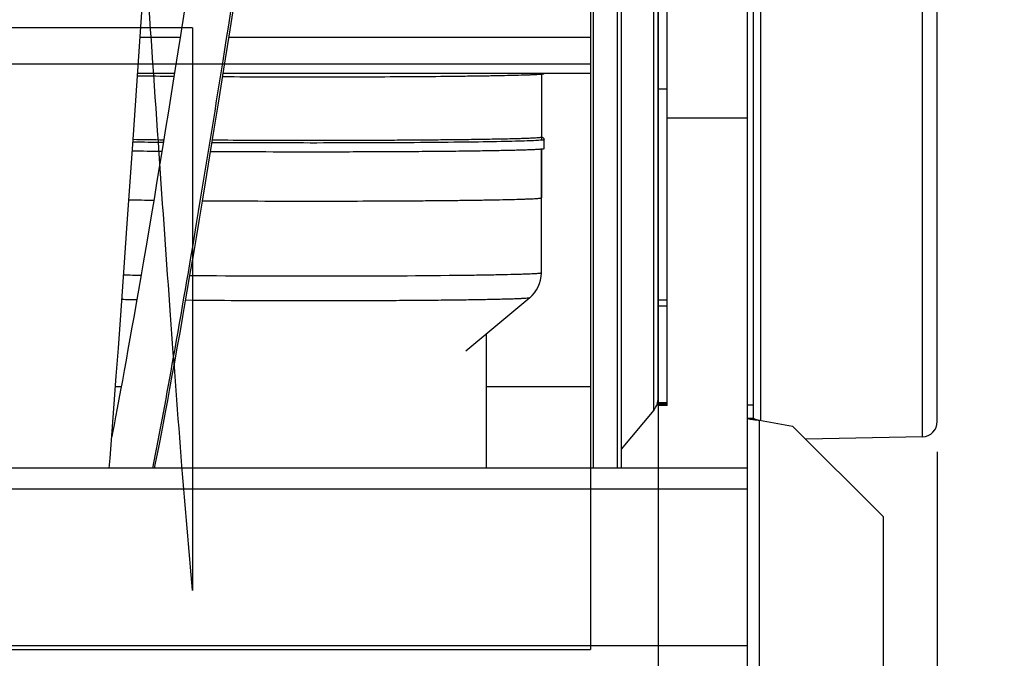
# Model space of a CAD drawing. Extents: x -143 to 557, y -130 to 297.
# Tile 6 of 15: x 209 to 242, y 89 to 110. Entities that reach past the tile are written whole.
import ezdxf

# ---------------------------------------------------------------- set-up
doc = ezdxf.new("R2010")
doc.units = 0
doc.header["$LTSCALE"] = 23.1
doc.layers.get('0').update_dxf_attribs({"linetype": 'CONTINUOUS'})
for name, color, linetype in [('110528_DXF_CONTINUOUS_LINE', 7, 'CONTINUOUS'), ('110528_DXF_DIMENSION', 7, 'CONTINUOUS'), ('110536_DXF_CONTINUOUS_LINE', 7, 'CONTINUOUS'), ('110536_DXF_DIMENSION', 7, 'CONTINUOUS'), ('110618_DXF_CONTINUOUS_LINE', 7, 'CONTINUOUS'), ('110685_DXF_CONTINUOUS_LINE', 7, 'CONTINUOUS'), ('110801_DXF_CONTINUOUS_LINE', 7, 'CONTINUOUS'), ('124298_DXF_CONTINUOUS_LINE', 7, 'CONTINUOUS'), ('AG_HOSE_100_DXF_CONTINUOUS', 7, 'CONTINUOUS'), ('ASE_65-100-5_DXF_DIMENSION', 7, 'CONTINUOUS'), ('G_ASE_DUMMY_DXF_CONTINUOUS', 7, 'CONTINUOUS'), ('GUIDE_100_DXF_CONTINUOUS_L', 7, 'CONTINUOUS'), ('SPRING_DUMMYDXF_CONTINUOUS', 7, 'CONTINUOUS')]:
    doc.layers.add(name, color=color, linetype=linetype)
doc.styles.get("Standard").update_dxf_attribs({"font": 'txt', "width": 0.7})
doc.dimstyles.new('DIMSTYLE_1', dxfattribs={"dimtxt": 3.5, "dimasz": 3, "dimexe": 1.5, "dimexo": 1, "dimgap": 0.875, "dimtad": 1, "dimdec": 0, "dimlfac": 10, "dimtxsty": 'STANDARD', "dimblk": '_ARROW_FILLED', "dimblk1": '_ARROW_FILLED', "dimblk2": '_ARROW_FILLED', "dimcen": 0.09, "dimazin": 3, "dimtp": 0.8, "dimtm": 0.8, "dimtfac": 1, "dimtdec": 0, "dimtofl": 0, "dimtmove": 0, "dimatfit": 3, "dimtolj": 1})
doc.dimstyles.new('DIMSTYLE_2', dxfattribs={"dimtxt": 3.5, "dimasz": 3, "dimexe": 1.5, "dimexo": 1, "dimgap": 0.875, "dimtad": 1, "dimdec": 3, "dimlfac": 10, "dimtxsty": 'STANDARD', "dimblk": '_ARROW_FILLED', "dimblk1": '_ARROW_FILLED', "dimblk2": '_ARROW_FILLED', "dimcen": 0.09, "dimazin": 3, "dimtp": 0.8, "dimtm": 0.8, "dimtfac": 1, "dimtdec": 3, "dimtofl": 0, "dimtmove": 0, "dimatfit": 3, "dimtolj": 1})

# ---------------------------------------------------------------- blocks, each defined once
blk = doc.blocks.new('_ARROW_FILLED')
at = {"color": 0, "linetype": 'BYBLOCK'}
blk.add_solid([(0, 0), (-1, 0.167), (-1, -0.167)], dxfattribs=at)
blk = doc.blocks.new('*D1')
at = {"layer": 'ASE_65-100-5_DXF_DIMENSION', "color": 2, "linetype": 'CONTINUOUS'}
for p, q in [((239.096, 136.878), (263.396, 136.878)), ((261.896, 136.878), (261.896, 109.451)), ((261.896, 82.025), (261.896, 109.451)), ((239.096, 82.025), (263.396, 82.025))]:
    blk.add_line(p, q, dxfattribs=at)
at = {"layer": 'ASE_65-100-5_DXF_DIMENSION', "color": 2, "linetype": 'CONTINUOUS', "xscale": 3, "yscale": 3, "zscale": 3}
for p, rotation in [((261.896, 136.878), 90), ((261.896, 82.025), 270)]:
    blk.add_blockref('_ARROW_FILLED', p, dxfattribs=dict(at, rotation=rotation))
at = {"layer": 'ASE_65-100-5_DXF_DIMENSION', "color": 2, "linetype": 'CONTINUOUS', "insert": (257.521, 109.451), "char_height": 3.5, "width": 12, "attachment_point": 2, "rotation": 90}
blk.add_mtext('549', dxfattribs=at)
blk = doc.blocks.new('*D2')
at = {"layer": 'ASE_65-100-5_DXF_DIMENSION', "color": 2, "linetype": 'CONTINUOUS'}
for p, q in [((154.546, 100.576), (154.546, 36.887)), ((239.896, 95.394), (239.896, 36.887)), ((154.546, 38.387), (197.221, 38.387)), ((239.896, 38.387), (197.221, 38.387))]:
    blk.add_line(p, q, dxfattribs=at)
at = {"layer": 'ASE_65-100-5_DXF_DIMENSION', "color": 2, "linetype": 'CONTINUOUS', "xscale": 3, "yscale": 3, "zscale": 3, "rotation": 180}
blk.add_blockref('_ARROW_FILLED', (154.546, 38.387), dxfattribs=at)
at = {"layer": 'ASE_65-100-5_DXF_DIMENSION', "color": 2, "linetype": 'CONTINUOUS', "xscale": 3, "yscale": 3, "zscale": 3}
blk.add_blockref('_ARROW_FILLED', (239.896, 38.387), dxfattribs=at)
at = {"layer": 'ASE_65-100-5_DXF_DIMENSION', "color": 2, "linetype": 'CONTINUOUS', "insert": (197.221, 42.762), "char_height": 3.5, "width": 12, "attachment_point": 2}
blk.add_mtext('854', dxfattribs=at)
blk = doc.blocks.new('*D8')
at = {"layer": '110536_DXF_DIMENSION', "color": 2, "linetype": 'CONTINUOUS'}
for p, q in [((239.788, 134.951), (253.396, 134.951)), ((251.896, 134.951), (251.896, 109.451)), ((251.896, 83.951), (251.896, 109.451)), ((239.788, 83.951), (253.396, 83.951))]:
    blk.add_line(p, q, dxfattribs=at)
at = {"layer": '110536_DXF_DIMENSION', "color": 2, "linetype": 'CONTINUOUS', "xscale": 3, "yscale": 3, "zscale": 3}
for p, rotation in [((251.896, 134.951), 90), ((251.896, 83.951), 270)]:
    blk.add_blockref('_ARROW_FILLED', p, dxfattribs=dict(at, rotation=rotation))
at = {"layer": '110536_DXF_DIMENSION', "color": 2, "linetype": 'CONTINUOUS', "insert": (247.521, 109.451), "char_height": 3.5, "width": 10.875, "attachment_point": 2, "rotation": 90}
blk.add_mtext('510', dxfattribs=at)

msp = doc.modelspace()

# ---------------------------------------------------------------- linework, layer by layer
at = {"layer": '110528_DXF_CONTINUOUS_LINE', "color": 7, "linetype": 'CONTINUOUS'}
for p, q in [((228.39406, 125.18227), (228.39406, 94.85142)), ((229.28018, 125.18227), (229.28018, 94.85142))]:
    msp.add_line(p, q, dxfattribs=at)
at = {"layer": '110528_DXF_CONTINUOUS_LINE', "color": 9, "linetype": 'CONTINUOUS'}
for p, q in [((228.48114, 125.18227), (228.48114, 94.85142)), ((230.48973, 96.77019), (230.48973, 122.13265))]:
    msp.add_line(p, q, dxfattribs=at)
at = {"layer": '110528_DXF_CONTINUOUS_LINE', "color": 3, "linetype": 'CONTINUOUS'}
for p, q in [((229.41008, 125.18227), (229.41008, 94.85142)), ((230.6418, 97.18801), (230.6418, 100.22111)), ((230.48973, 96.77019), (229.41008, 95.48351))]:
    msp.add_line(p, q, dxfattribs=at)
msp.add_arc((229.9918, 97.188), 0.65, 320, 360, dxfattribs=at)
at = {"layer": '110528_DXF_DIMENSION', "color": 2, "linetype": 'CONTINUOUS'}
msp.add_line((230.6418, 150.70085), (230.6418, 68.202), dxfattribs=at)
at = {"layer": '110536_DXF_CONTINUOUS_LINE', "color": 3, "linetype": 'CONTINUOUS'}
for p, q in [((233.59631, 86.25938), (233.59631, 121.95142)), ((233.99631, 96.44008), (235.09631, 96.24612)), ((238.09631, 93.24612), (235.09631, 96.24612)), ((238.09631, 93.24612), (238.09631, 82.02476))]:
    msp.add_line(p, q, dxfattribs=at)
at = {"layer": '110536_DXF_CONTINUOUS_LINE', "color": 7, "linetype": 'CONTINUOUS'}
for p, q in [((233.79631, 96.5131), (233.79631, 121.95142)), ((233.59631, 96.95142), (233.79631, 96.95142)), ((233.59631, 96.5131), (233.79631, 96.5131))]:
    msp.add_line(p, q, dxfattribs=at)
at = {"layer": '110536_DXF_CONTINUOUS_LINE', "color": 9, "linetype": 'CONTINUOUS'}
msp.add_line((233.99631, 86.19917), (233.99631, 96.44008), dxfattribs=at)
at = {"layer": '110536_DXF_CONTINUOUS_LINE', "color": 3, "linetype": 'CONTINUOUS'}
msp.add_open_spline([(233.59631, 96.5131), (233.59631, 96.50912), (233.60821, 96.50038), (233.63051, 96.49348), (233.66791, 96.4843), (233.73969, 96.47186), (233.85091, 96.45694), (233.94526, 96.44601), (233.99631, 96.44008)], degree=3, knots=[0, 0, 0, 0, 0.0290834, 0.08885385, 0.18164624, 0.30490852, 0.62429132, 1, 1, 1, 1], dxfattribs=at)
at = {"layer": '110536_DXF_CONTINUOUS_LINE', "color": 7, "linetype": 'CONTINUOUS'}
msp.add_open_spline([(233.79631, 96.5131), (233.79631, 96.50518), (233.81932, 96.4881), (233.86033, 96.47444), (233.92363, 96.45672), (233.97076, 96.44601), (233.99631, 96.44008)], degree=3, knots=[0, 0, 0, 0, 0.1095964, 0.32647794, 0.63723776, 1, 1, 1, 1], dxfattribs=at)
at = {"layer": '110618_DXF_CONTINUOUS_LINE', "color": 3, "linetype": 'CONTINUOUS'}
for p, q in [((230.6418, 100.22111), (230.6418, 121.96893)), ((230.6418, 96.93392), (230.6418, 97.18801))]:
    msp.add_line(p, q, dxfattribs=at)
at = {"layer": '110618_DXF_CONTINUOUS_LINE', "color": 7, "linetype": 'CONTINUOUS'}
for p, q in [((230.9418, 96.93392), (230.9418, 121.96893)), ((230.9418, 100.22111), (230.6418, 100.22111)), ((230.9418, 96.97083), (230.6418, 96.97083)), ((230.9418, 96.93392), (230.6418, 96.93392))]:
    msp.add_line(p, q, dxfattribs=at)
at = {"layer": '110618_DXF_CONTINUOUS_LINE', "color": 9, "linetype": 'CONTINUOUS'}
for p, q in [((230.6418, 107.42379), (230.9418, 107.42379)), ((230.9418, 100.42517), (230.6418, 100.42517)), ((230.9418, 97.01298), (230.6418, 97.01298))]:
    msp.add_line(p, q, dxfattribs=at)
at = {"layer": '110685_DXF_CONTINUOUS_LINE', "color": 7, "linetype": 'CONTINUOUS'}
msp.add_line((233.59631, 106.45142), (230.9418, 106.45142), dxfattribs=at)
at = {"layer": '110801_DXF_CONTINUOUS_LINE', "color": 7, "linetype": 'CONTINUOUS'}
msp.add_line((233.59631, 94.85142), (161.39631, 94.85142), dxfattribs=at)
at = {"layer": '110801_DXF_CONTINUOUS_LINE', "color": 9, "linetype": 'CONTINUOUS'}
for p, q in [((233.59631, 94.15142), (161.39631, 94.15142)), ((233.59631, 88.9611), (161.39631, 88.9611))]:
    msp.add_line(p, q, dxfattribs=at)
at = {"layer": '124298_DXF_CONTINUOUS_LINE', "color": 7, "linetype": 'CONTINUOUS'}
for p, q in [((226.76406, 107.91631), (226.76406, 105.7399)), ((226.85406, 105.43993), (226.85406, 105.7399)), ((226.76406, 105.42332), (226.76406, 103.81343)), ((226.76406, 101.32035), (226.76406, 105.42332)), ((226.37818, 100.49683), (224.25796, 98.72965))]:
    msp.add_line(p, q, dxfattribs=at)
for centre, radius, start, end in [((216.88372, 324.3181), 216.48464, 269.0697269, 269.38979), ((219.17495, 616.42056), 508.59691, 269.6644602, 270.002152), ((216.46118, 287.79837), 182.07391, 268.9815378, 269.3003584), ((216.45045, 290.85513), 185.51176, 268.9955101, 269.2973346), ((225.69227, 101.32044), 1.07179, 309.775824, 359.995477)]:
    msp.add_arc(centre, radius, start, end, dxfattribs=at)
at = {"layer": '124298_DXF_CONTINUOUS_LINE', "color": 9, "linetype": 'CONTINUOUS'}
for centre, radius, start, end in [((216.50585, 294.93837), 189.29543, 269.0051688, 269.309416), ((216.06156, 259.67232), 155.95112, 268.9065767, 269.2088097), ((219.15689, 590.71276), 487.0074, 269.5730165, 270.004372), ((215.50915, 225.35532), 124.12245, 268.8001544, 269.0665839), ((214.87931, 177.70045), 77.27668, 268.4974278, 268.8635552)]:
    msp.add_arc(centre, radius, start, end, dxfattribs=at)
at = {"layer": '124298_DXF_CONTINUOUS_LINE', "color": 7, "linetype": 'CONTINUOUS'}
for points, knots in [([(219.19406, 107.82365), (219.68963, 107.82365), (220.66192, 107.82499), (222.07397, 107.83095), (223.19114, 107.83921), (224.01692, 107.84783), (224.57116, 107.85488), (225.07416, 107.86266), (225.52112, 107.87106), (225.90779, 107.88001), (226.19058, 107.88821), (226.38394, 107.89516), (226.50348, 107.90016), (226.6056, 107.90522), (226.69007, 107.9103), (226.75664, 107.91539), (226.80095, 107.91988), (226.82718, 107.92374), (226.84031, 107.92628), (226.84859, 107.92871), (226.85303, 107.93077), (226.8538, 107.93212)], [0, 0, 0, 0, 0.19401233, 0.38064716, 0.55280888, 0.63138836, 0.7039521, 0.76980898, 0.82833197, 0.87896422, 0.92122457, 0.93908718, 0.95471284, 0.96806601, 0.97911502, 0.98783673, 0.99421377, 0.99652199, 0.99824561, 0.99939274, 1, 1, 1, 1]), ([(226.74265, 105.81143), (226.72892, 105.8079), (226.70051, 105.80539), (226.64417, 105.79975), (226.57338, 105.7952), (226.48847, 105.79045), (226.37517, 105.78516), (226.23351, 105.77964), (226.06347, 105.77407), (225.89342, 105.76922), (225.66666, 105.76345), (225.38319, 105.75726), (225.043, 105.75094), (224.5894, 105.74364), (224.02237, 105.73618), (223.34191, 105.72908), (222.66144, 105.72347), (221.98096, 105.71909), (221.07365, 105.71469), (219.93949, 105.71163), (218.5785, 105.71146), (217.21752, 105.71479), (216.31021, 105.71957), (215.85655, 105.72274)], [0, 0, 0, 0, 0.00390431, 0.0078105, 0.01562289, 0.02343539, 0.0312479, 0.04687291, 0.06249794, 0.07812297, 0.09374801, 0.12499808, 0.15624815, 0.18749823, 0.24999836, 0.31249851, 0.37499865, 0.4374988, 0.49999894, 0.62499921, 0.74999948, 0.87499975, 1, 1, 1, 1]), ([(226.76405, 105.82727), (226.77497, 105.82532), (226.79563, 105.82087), (226.82359, 105.806), (226.84699, 105.77962), (226.85406, 105.75444), (226.85406, 105.7399)], [0, 0, 0, 0, 0.24290408, 0.46003505, 0.68147402, 1, 1, 1, 1]), ([(226.85406, 105.43993), (226.85406, 105.4382), (226.84739, 105.43501), (226.83668, 105.43242), (226.8167, 105.42892), (226.79002, 105.42571), (226.75533, 105.42231), (226.69412, 105.41746), (226.5987, 105.41166), (226.46198, 105.40517), (226.296, 105.39877), (226.10143, 105.39249), (225.87906, 105.38639), (225.62978, 105.38049), (225.2466, 105.3726), (224.70876, 105.36362), (223.99901, 105.35439), (223.21196, 105.34649), (222.36029, 105.34004), (221.45769, 105.33516), (220.51867, 105.33193), (219.2378, 105.3299), (217.66073, 105.33164), (216.40551, 105.33762), (215.79464, 105.34193)], [0, 0, 0, 0, 0.00046885, 0.00155991, 0.00332827, 0.0057827, 0.00892396, 0.01275032, 0.02244642, 0.03483536, 0.04986948, 0.06748896, 0.08762325, 0.11019218, 0.13510469, 0.19155171, 0.25605744, 0.32758513, 0.40498486, 0.48701192, 0.5723472, 0.65961842, 0.83434598, 1, 1, 1, 1])]:
    msp.add_open_spline(points, degree=3, knots=knots, dxfattribs=at)
at = {"layer": '124298_DXF_CONTINUOUS_LINE', "color": 9, "linetype": 'CONTINUOUS'}
for points, knots in [([(226.76667, 105.72343), (226.70464, 105.71762), (226.54661, 105.7086), (226.26037, 105.69703), (225.87747, 105.686), (225.19008, 105.67072), (224.13894, 105.6552), (222.68997, 105.64151), (221.05039, 105.63281), (218.74665, 105.62859), (216.99955, 105.63353), (215.84349, 105.64156)], [0, 0, 0, 0, 0.01710942, 0.04345167, 0.07867436, 0.12229887, 0.23226506, 0.36736109, 0.52022436, 0.68252233, 1, 1, 1, 1]), ([(226.85406, 105.7399), (226.85406, 105.73762), (226.8441, 105.73413), (226.82954, 105.73087), (226.80091, 105.72682), (226.77942, 105.72462), (226.76667, 105.72343)], [0, 0, 0, 0, 0.07635656, 0.26471714, 0.57231048, 1, 1, 1, 1]), ([(219.19406, 103.70536), (219.68633, 103.70536), (220.65198, 103.70669), (221.84147, 103.71173), (222.75108, 103.71784), (223.38623, 103.72324), (223.981, 103.72949), (224.52968, 103.73653), (225.02697, 103.74428), (225.46809, 103.75265), (225.84879, 103.76157), (226.12655, 103.76973), (226.31584, 103.77667), (226.43229, 103.78164), (226.53134, 103.78667), (226.61263, 103.7917), (226.67632, 103.7968), (226.72144, 103.80155), (226.7488, 103.80624), (226.76047, 103.80971), (226.76405, 103.81226), (226.76405, 103.81343)], [0, 0, 0, 0, 0.19499379, 0.38249525, 0.47116644, 0.55530118, 0.63408946, 0.70677288, 0.77265194, 0.83109285, 0.88153371, 0.9234902, 0.94115822, 0.956561, 0.96966303, 0.98043318, 0.98884883, 0.9948939, 0.99857007, 0.99953829, 1, 1, 1, 1]), ([(224.25819, 101.24002), (222.77507, 101.22097), (219.72465, 101.2071), (216.67423, 101.21503), (215.10716, 101.22938)], [0, 0, 0, 0, 0.48624635, 1, 1, 1, 1]), ([(226.76406, 101.32035), (226.76406, 101.31907), (226.75986, 101.31636), (226.7523, 101.31425), (226.73897, 101.31137), (226.71154, 101.30738), (226.664, 101.30255), (226.59184, 101.29721), (226.49932, 101.29184), (226.38681, 101.28651), (226.25456, 101.28124), (226.03991, 101.27392), (225.72544, 101.26534), (225.29525, 101.25605), (224.79819, 101.24741), (224.44504, 101.24242), (224.25819, 101.24002)], [0, 0, 0, 0, 0.00153016, 0.00483071, 0.0101189, 0.01743473, 0.03818023, 0.06705889, 0.10401026, 0.1489374, 0.2017237, 0.26222442, 0.40569503, 0.57778488, 0.77661208, 1, 1, 1, 1]), ([(226.37816, 100.49682), (226.37582, 100.49488), (226.36702, 100.49252), (226.35043, 100.48913), (226.32518, 100.48591), (226.27531, 100.48083), (226.19228, 100.47504), (226.06843, 100.46847), (225.91259, 100.46201), (225.72553, 100.45565), (225.5081, 100.44947), (225.16053, 100.44105), (224.65888, 100.43152), (223.98312, 100.4217), (223.2184, 100.41323), (222.37891, 100.40629), (221.48027, 100.40101), (220.21275, 100.39629), (218.61094, 100.39512), (216.75083, 100.40084), (215.54119, 100.40967), (214.96726, 100.41563)], [0, 0, 0, 0, 0.00079777, 0.00229668, 0.00451454, 0.00745399, 0.0154894, 0.02637393, 0.04005944, 0.05648335, 0.07557055, 0.09723242, 0.1478671, 0.20744855, 0.2748712, 0.34888301, 0.42810952, 0.51107954, 0.68204501, 0.849137, 1, 1, 1, 1])]:
    msp.add_open_spline(points, degree=3, knots=knots, dxfattribs=at)
at = {"layer": 'AG_HOSE_100_DXF_CONTINUOUS', "color": 9, "linetype": 'CONTINUOUS'}
for p, q in [((228.39406, 131.81642), (228.39406, 88.83676)), ((215.19406, 109.45142), (186.59406, 109.45142)), ((215.19406, 109.45142), (215.19406, 90.79953)), ((166.39406, 108.25383), (228.39406, 108.25383)), ((166.39406, 88.83676), (228.39406, 88.83676))]:
    msp.add_line(p, q, dxfattribs=at)
at = {"layer": 'AG_HOSE_100_DXF_CONTINUOUS', "color": 7, "linetype": 'CONTINUOUS'}
for p, q in [((213.21272, 105.57574), (213.59605, 111.16571)), ((213.0312, 102.96285), (213.21272, 105.57574)), ((212.91752, 101.3522), (213.0312, 102.96285)), ((212.82645, 100.08053), (212.91752, 101.3522)), ((212.73517, 98.82589), (212.82645, 100.08053)), ((224.94406, 94.85142), (224.94406, 99.30151)), ((212.66655, 97.89728), (212.73517, 98.82589)), ((212.59777, 96.9805), (212.66655, 97.89728)), ((212.52884, 96.07681), (212.59777, 96.9805)), ((212.45977, 95.18746), (212.52884, 96.07681)), ((212.43331, 94.85142), (212.45977, 95.18746))]:
    msp.add_line(p, q, dxfattribs=at)
at = {"layer": 'AG_HOSE_100_DXF_CONTINUOUS', "color": 9, "linetype": 'CONTINUOUS'}
msp.add_open_spline([(215.19406, 90.79953), (215.06896, 92.17415), (214.81475, 95.21486), (214.45236, 100.04434), (214.0702, 105.49223), (213.68868, 111.09241), (213.36009, 115.85561), (213.09576, 119.53753), (212.89187, 122.2659), (212.6881, 124.85057), (212.47966, 127.3209), (212.26627, 129.63621), (212.05596, 131.67176), (211.85594, 133.35977), (211.69222, 134.5485), (211.5556, 135.39591), (211.45387, 135.95504), (211.35245, 136.44004), (211.25137, 136.84955), (211.16327, 137.14202), (211.09108, 137.33638), (211.04017, 137.4541), (210.98933, 137.55243), (210.93848, 137.63144), (210.88738, 137.69127), (210.8344, 137.73294), (210.77718, 137.75427), (210.71666, 137.74919), (210.65878, 137.71825), (210.60305, 137.66484), (210.54795, 137.58924), (210.49296, 137.49114), (210.4379, 137.37034), (210.36307, 137.17528), (210.27391, 136.88555), (210.17285, 136.4835), (210.07143, 136.00589), (209.96635, 135.43557), (209.85847, 134.76975), (209.74807, 134.00632), (209.63751, 133.16215), (209.52686, 132.23991), (209.41616, 131.24256), (209.26391, 129.77289), (209.11546, 128.19698), (208.96818, 126.51886), (208.84946, 125.10355), (208.72756, 123.58898), (208.5801, 121.68741), (208.41168, 119.42611), (208.21774, 116.72535), (208.0187, 113.87671), (207.74632, 109.91311), (207.40096, 104.84626), (206.98982, 99.01766), (206.62931, 94.32697), (206.3379, 90.94263), (206.11836, 88.63054), (205.89935, 86.59225), (205.70875, 85.06878), (205.55119, 83.99833), (205.45128, 83.39741), (205.36861, 82.95437), (205.30622, 82.64763), (205.24391, 82.36887), (205.17092, 82.07553), (205.09939, 81.8271), (205.02738, 81.62179), (204.97644, 81.4959), (204.92557, 81.3894), (204.87474, 81.30228), (204.82379, 81.23438), (204.77132, 81.1846), (204.71538, 81.15409), (204.65488, 81.14839), (204.59574, 81.1698), (204.53943, 81.21463), (204.48417, 81.28156), (204.42917, 81.3709), (204.37415, 81.4829), (204.31905, 81.61771), (204.26388, 81.77535), (204.18604, 82.02968), (204.09075, 82.40456), (203.98106, 82.92176), (203.89169, 83.41263), (203.81851, 83.8544), (203.76083, 84.22548), (203.70312, 84.61904), (203.62059, 85.21356), (203.51573, 86.0346), (203.39807, 87.04689), (203.28624, 88.08518), (203.17663, 89.16921), (203.06409, 90.35003), (202.94881, 91.62722), (202.8335, 92.96789), (202.66989, 94.95315), (202.46934, 97.53902), (202.22734, 100.83968), (201.98501, 104.27975), (201.7296, 107.99255), (201.49434, 111.43797), (201.27828, 114.57063), (201.08475, 117.32691), (200.88622, 120.07341), (200.68236, 122.7764), (200.47863, 125.32996), (200.27025, 127.76259), (200.08851, 129.6988), (199.93629, 131.17445), (199.82811, 132.15371), (199.72273, 133.03909), (199.62059, 133.83172), (199.51854, 134.55599), (199.41426, 135.22497), (199.30752, 135.8325), (199.19777, 136.37254), (199.08846, 136.82431), (198.99305, 137.14377), (198.91451, 137.35276), (198.85944, 137.47655), (198.80445, 137.57762), (198.74937, 137.65616), (198.69379, 137.71246), (198.63631, 137.74648), (198.57598, 137.75519), (198.52762, 137.74007), (198.49095, 137.71736), (198.45006, 137.68312), (198.39979, 137.62277), (198.34266, 137.52978), (198.28347, 137.4081), (198.22275, 137.25598), (198.1342, 136.99326), (198.03647, 136.62824), (197.92952, 136.14659), (197.82794, 135.61517), (197.72608, 135.01054), (197.57624, 134.01639), (197.38905, 132.55368), (197.17016, 130.55297), (196.95071, 128.27477), (196.76968, 126.19717), (196.62179, 124.39591), (196.45866, 122.33373), (196.26473, 119.75157), (196.03506, 116.55221), (195.81113, 113.3377), (195.57511, 109.89383), (195.33925, 106.44415), (195.09706, 102.94975), (194.85544, 99.56187), (194.60119, 96.1632), (194.35998, 93.15554), (194.13187, 90.55439), (193.92421, 88.39832), (193.712, 86.44468), (193.52257, 84.95092), (193.36757, 83.91426), (193.25737, 83.26042), (193.14753, 82.69253), (193.03699, 82.2078), (192.93967, 81.85841), (192.85814, 81.62334), (192.79965, 81.47974), (192.73987, 81.35912), (192.67802, 81.26297), (192.61569, 81.19485), (192.553, 81.15631), (192.49147, 81.14789), (192.43461, 81.16495), (192.38028, 81.20406), (192.32514, 81.26589), (192.26905, 81.35243), (192.21189, 81.465), (192.15464, 81.60215), (192.07303, 81.83257), (191.97381, 82.18312), (191.85605, 82.69503), (191.73508, 83.32527), (191.615, 84.05372), (191.49762, 84.85984), (191.37905, 85.7633), (191.25732, 86.78374), (191.1327, 87.92201), (191.00799, 89.15025), (190.82884, 91.03601), (190.62448, 93.40269), (190.3894, 96.35611), (190.16547, 99.34427), (189.92933, 102.64091), (189.69353, 106.03656), (189.4513, 109.57599), (189.20922, 113.11263), (188.9543, 116.77517), (188.70527, 120.22984), (188.45598, 123.50557), (188.21542, 126.45396), (188.00062, 128.84719), (187.82245, 130.64243), (187.69057, 131.87067), (187.56212, 132.96654), (187.43485, 133.95313), (187.3046, 134.85368), (187.17076, 135.65807), (187.03741, 136.33419), (186.91968, 136.8206), (186.82054, 137.1468), (186.74801, 137.34632), (186.67579, 137.50621), (186.62191, 137.59653), (186.59406, 137.63362)], degree=3, knots=[0, 0, 0, 0, 0.01500881, 0.03317793, 0.05266104, 0.07439233, 0.09421309, 0.10457708, 0.11453095, 0.12396288, 0.13276879, 0.14148754, 0.14924501, 0.15501948, 0.15997009, 0.16229132, 0.16435237, 0.16614913, 0.16767816, 0.16893789, 0.16946766, 0.16993176, 0.17033171, 0.17067007, 0.17095133, 0.17118353, 0.17139656, 0.17159864, 0.17182352, 0.17209644, 0.17243182, 0.17283738, 0.17331734, 0.17387417, 0.17510804, 0.17661063, 0.17838084, 0.18041618, 0.18291592, 0.18571459, 0.18880338, 0.19217326, 0.19581443, 0.19971455, 0.20823932, 0.2130256, 0.21803185, 0.22368286, 0.22954766, 0.23877074, 0.2483393, 0.25899021, 0.26982116, 0.29153936, 0.31421284, 0.33335623, 0.3426936, 0.35114854, 0.35860947, 0.36498409, 0.36784163, 0.37037403, 0.37160731, 0.37274207, 0.37377749, 0.37471294, 0.37602887, 0.37658653, 0.37707812, 0.37750485, 0.37786874, 0.37817331, 0.3784248, 0.37865062, 0.37885287, 0.37906522, 0.37931722, 0.37962713, 0.38000482, 0.38045561, 0.38098258, 0.38158747, 0.38227098, 0.3838742, 0.38579128, 0.38801902, 0.38929879, 0.3906603, 0.3921024, 0.39362392, 0.39718683, 0.40110221, 0.40470506, 0.40854196, 0.41294955, 0.41760293, 0.42248593, 0.42758124, 0.43926295, 0.45068785, 0.46356754, 0.47676137, 0.49115472, 0.50111881, 0.51090547, 0.52119916, 0.53106094, 0.54038001, 0.54905367, 0.557609, 0.56152567, 0.56518428, 0.56832168, 0.57122073, 0.57387413, 0.57627467, 0.57858247, 0.58058077, 0.58226579, 0.58363542, 0.58420248, 0.58469242, 0.58510755, 0.58545181, 0.5857323, 0.58596231, 0.58616555, 0.58637522, 0.58649779, 0.58663364, 0.58695329, 0.58734622, 0.58781832, 0.58842278, 0.58912598, 0.59083191, 0.59252817, 0.59449034, 0.59671419, 0.59919496, 0.60542194, 0.61274694, 0.62107907, 0.63030823, 0.63542329, 0.64073105, 0.6528015, 0.66357964, 0.67560898, 0.68783936, 0.70111475, 0.71320688, 0.72592708, 0.73804671, 0.75026566, 0.75873584, 0.76643882, 0.77381791, 0.7801033, 0.78280969, 0.78521482, 0.78731272, 0.78909816, 0.79061996, 0.7912533, 0.79180263, 0.79230496, 0.79271519, 0.79304189, 0.79330245, 0.79349741, 0.79369813, 0.79393195, 0.7942168, 0.79459439, 0.79505023, 0.79558791, 0.7962094, 0.79770722, 0.79954603, 0.80191995, 0.80468387, 0.80757323, 0.81077743, 0.81459166, 0.81874748, 0.82322831, 0.82801565, 0.83934459, 0.84905789, 0.86023138, 0.87192752, 0.88499596, 0.8972432, 0.91050376, 0.92354192, 0.93716443, 0.9481657, 0.95926371, 0.96933029, 0.97429284, 0.97888012, 0.98276221, 0.98629024, 0.98969643, 0.99265583, 0.99515595, 0.99718895, 0.99809397, 0.998862, 0.99949555, 1, 1, 1, 1], dxfattribs=at)
at = {"layer": 'G_ASE_DUMMY_DXF_CONTINUOUS', "color": 7, "linetype": 'CONTINUOUS'}
for p, q in [((214.78294, 109.13163), (213.4567, 109.13163)), ((228.39406, 109.13163), (216.40279, 109.13163)), ((214.59229, 107.93212), (213.37458, 107.93212)), ((228.39406, 107.93212), (216.21253, 107.93212))]:
    msp.add_line(p, q, dxfattribs=at)
at = {"layer": 'G_ASE_DUMMY_DXF_CONTINUOUS', "color": 9, "linetype": 'CONTINUOUS'}
for p, q in [((212.82869, 97.54899), (212.64054, 97.54899)), ((228.39406, 97.54899), (224.94406, 97.54899))]:
    msp.add_line(p, q, dxfattribs=at)
at = {"layer": 'GUIDE_100_DXF_CONTINUOUS_L', "color": 7, "linetype": 'CONTINUOUS'}
for p, q in [((216.4095, 109.17407), (216.57336, 110.21712)), ((214.91729, 109.9841), (214.79304, 109.19549)), ((214.79304, 109.19549), (214.70741, 108.65491)), ((216.23659, 108.08304), (216.4095, 109.17407)), ((214.70741, 108.65491), (214.57519, 107.82506)), ((214.57519, 107.82506), (214.48481, 107.26118)), ((216.05636, 106.95641), (216.23659, 108.08304)), ((214.48481, 107.26118), (214.39283, 106.69026)), ((215.91663, 106.09075), (216.05636, 106.95641)), ((214.39283, 106.69026), (214.29941, 106.11352)), ((214.29941, 106.11352), (214.20468, 105.53209)), ((215.77307, 105.20857), (215.91663, 106.09075)), ((214.20468, 105.53209), (214.10874, 104.9467)), ((215.62579, 104.31156), (215.77307, 105.20857)), ((214.10874, 104.9467), (214.01246, 104.3628)), ((214.01246, 104.3628), (213.91655, 103.78473)), ((215.52587, 103.70793), (215.62579, 104.31156)), ((213.91655, 103.78473), (213.82224, 103.22006)), ((215.42499, 103.10282), (215.52587, 103.70793)), ((213.82224, 103.22006), (213.73069, 102.67556)), ((215.32345, 102.49819), (215.42499, 103.10282)), ((213.73069, 102.67556), (213.64251, 102.15463)), ((215.22152, 101.89601), (215.32345, 102.49819)), ((213.64251, 102.15463), (213.5585, 101.66181)), ((215.11998, 101.30086), (215.22152, 101.89601)), ((213.5585, 101.66181), (213.47813, 101.19373)), ((215.01944, 100.71657), (215.11998, 101.30086)), ((213.47813, 101.19373), (213.40117, 100.74861)), ((213.40117, 100.74861), (213.32715, 100.32353)), ((213.32715, 100.32353), (213.25565, 99.91589)), ((213.25565, 99.91589), (213.18644, 99.52406)), ((214.77936, 99.34324), (214.87291, 99.8745)), ((213.18644, 99.52406), (213.11909, 99.14565)), ((214.68997, 98.84059), (214.77936, 99.34324)), ((213.11909, 99.14565), (213.05354, 98.78009)), ((213.05354, 98.78009), (212.98974, 98.42702)), ((214.60485, 98.36667), (214.68997, 98.84059)), ((212.98974, 98.42702), (212.92766, 98.08624)), ((214.5236, 97.91896), (214.60485, 98.36667)), ((212.92766, 98.08624), (212.86727, 97.75748)), ((212.86727, 97.75748), (212.80855, 97.44056)), ((214.44573, 97.49437), (214.5236, 97.91896)), ((212.80855, 97.44056), (212.75149, 97.13523)), ((214.37095, 97.09095), (214.44573, 97.49437)), ((212.75149, 97.13523), (212.69604, 96.84127)), ((214.29881, 96.70607), (214.37095, 97.09095)), ((212.69604, 96.84127), (212.64219, 96.55838)), ((214.229, 96.33788), (214.29881, 96.70607)), ((212.64219, 96.55838), (212.58986, 96.28613)), ((214.16137, 95.98551), (214.229, 96.33788)), ((214.09584, 95.64837), (214.16137, 95.98551)), ((214.03234, 95.32599), (214.09584, 95.64837)), ((213.97083, 95.018), (214.03234, 95.32599)), ((213.93717, 94.85142), (213.97083, 95.018))]:
    msp.add_line(p, q, dxfattribs=at)
for points in [[(214.87291, 99.8745), (214.921, 100.1496), (215.01944, 100.71657)], [(212.58986, 96.28613), (212.53898, 96.02401), (212.5155, 95.90397)]]:
    msp.add_lwpolyline(points, dxfattribs=at)
at = {"layer": 'GUIDE_100_DXF_CONTINUOUS_L', "color": 9, "linetype": 'CONTINUOUS'}
msp.add_open_spline([(217.1163, 114.28623), (216.81598, 112.3079), (216.23419, 108.55438), (215.38312, 103.3013), (214.61158, 98.79903), (214.10773, 96.07443), (213.86278, 94.85134)], degree=3, knots=[0, 0, 0, 0, 0.30461766, 0.57822917, 0.81010886, 1, 1, 1, 1], dxfattribs=at)
at = {"layer": 'SPRING_DUMMYDXF_CONTINUOUS', "color": 9, "linetype": 'CONTINUOUS'}
msp.add_line((239.40741, 95.89386), (239.40741, 123.00899), dxfattribs=at)
at = {"layer": 'SPRING_DUMMYDXF_CONTINUOUS', "color": 7, "linetype": 'CONTINUOUS'}
for p, q in [((234.04631, 96.43126), (234.04631, 122.47159)), ((239.89631, 96.39373), (239.89631, 122.50911)), ((239.40741, 95.89386), (235.53463, 95.80779))]:
    msp.add_line(p, q, dxfattribs=at)
msp.add_arc((239.39631, 96.39373), 0.5, 271.27303, 360, dxfattribs=at)

# ---------------------------------------------------------------- dimensions: what is measured, and where the dimension line sits
at = {"layer": '110536_DXF_DIMENSION', "color": 2, "linetype": 'CONTINUOUS'}
dim = msp.add_linear_dim(base=(251.89631, 134.95142), p1=(238.78786, 83.95142), p2=(238.78786, 134.95142), angle=90, dimstyle='DIMSTYLE_2', dxfattribs=at)
dim.commit()
dim.dimension.update_dxf_attribs({"geometry": '*D8', "text_midpoint": (251.89631, 108.95143), "dimtype": 160})
at = {"layer": 'ASE_65-100-5_DXF_DIMENSION', "color": 2, "linetype": 'CONTINUOUS'}
for base, p1, p2, angle, picture, middle in [((261.89631, 82.02477), (238.09631, 136.87808), (238.09631, 82.02477), 270, '*D1', (261.89631, 108.95143)), ((154.5463060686, 38.3870092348), (239.8963060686, 96.3937321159), (154.5463060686, 101.5764234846), 180, '*D2', (196.7213067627, 38.3870092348))]:
    dim = msp.add_linear_dim(base=base, p1=p1, p2=p2, angle=angle, dimstyle='DIMSTYLE_1', dxfattribs=at)
    dim.commit()
    dim.dimension.update_dxf_attribs({"geometry": picture, "text_midpoint": middle, "dimtype": 160})

doc.saveas('drawing.dxf')
